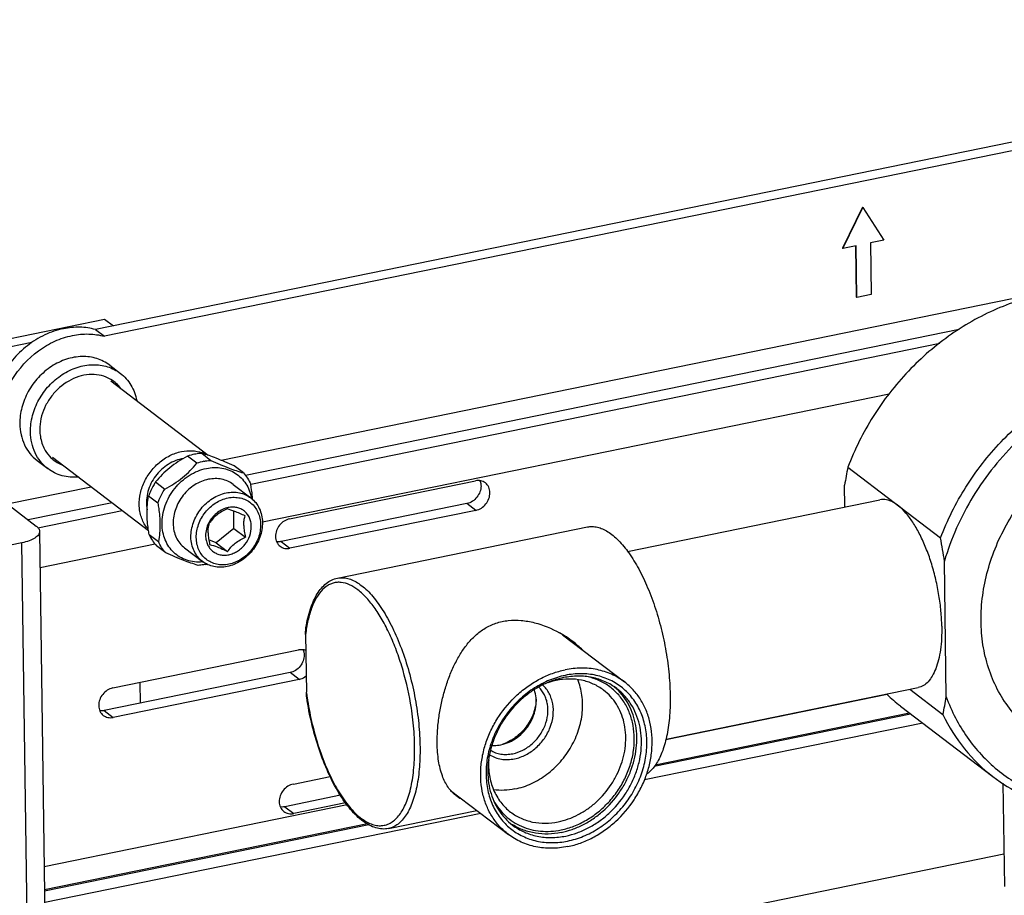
# Model space of a CAD drawing. Header units: inches. Extents: x 2815 to 4008, y 448 to 817.
# Tile 4 of 6: x 3635 to 3759, y 591 to 701. Entities that reach past the tile are written whole.
import ezdxf

# ---------------------------------------------------------------- set-up
doc = ezdxf.new("R2010")
doc.units = ezdxf.units.IN
doc.header["$MEASUREMENT"] = 0
doc.layers.add('02___PRT_ALL_AXES', color=7, linetype='Continuous')

msp = doc.modelspace()

# ---------------------------------------------------------------- linework, layer by layer
at = {"color": 7, "linetype": 'Continuous'}
for p, q in [((3834.73, 701.06), (3644.98, 662.26)), ((3835.84, 700.21), (3646.09, 661.41)), ((3660.71, 645.9), (3842.21, 683.01)), ((3741.01, 677.58), (3738.49, 672.44)), ((3738.54, 672.4), (3741.06, 677.54)), ((3741.06, 677.54), (3741.01, 677.58)), ((3741.06, 677.54), (3743.7, 673.46)), ((3743.7, 673.46), (3742.02, 673.12)), ((3742.02, 673.12), (3742.11, 666.66)), ((3738.54, 672.4), (3738.49, 672.44)), ((3740.23, 672.75), (3738.54, 672.4)), ((3740.27, 666.33), (3740.18, 672.75)), ((3740.32, 666.29), (3740.23, 672.75)), ((3740.32, 666.29), (3740.27, 666.33)), ((3742.11, 666.66), (3740.32, 666.29)), ((3631.81, 660.64), (3646.12, 663.57)), ((3646.12, 663.57), (3647.24, 662.72)), ((3644.98, 662.26), (3646.09, 661.41)), ((3753.12, 662.25), (3663.77, 643.98)), ((3637, 660.63), (3632.92, 659.79)), ((3664.42, 642.91), (3750.68, 660.54)), ((3646.76, 657.79), (3648.1, 656.77)), ((3614.35, 655.35), (3637.56, 637.65)), ((3646.88, 655.82), (3659.08, 646.51)), ((3744.37, 654.17), (3665.88, 638.12)), ((3639.6, 646.27), (3651.62, 637.11)), ((3657.65, 645.51), (3656.49, 646.4)), ((3658.28, 646.76), (3659.44, 645.88)), ((3637.67, 645.86), (3639.01, 644.84)), ((3663.5, 644.3), (3662.34, 645.19)), ((3739.18, 645.01), (3750.78, 636.16)), ((3633.93, 640.42), (3644.45, 642.57)), ((3652.5, 643.18), (3653.66, 642.29)), ((3662.21, 642.87), (3664.44, 641.17)), ((3669.28, 638.56), (3692.55, 643.31)), ((3738.81, 640.05), (3738.77, 642.78)), ((3652.79, 640.51), (3651.63, 641.4)), ((3647.08, 640.57), (3636.56, 638.42)), ((3691.48, 640.47), (3668.22, 635.72)), ((3692.6, 639.62), (3691.48, 640.47)), ((3637.74, 637.45), (3648.33, 639.62)), ((3662.32, 637.34), (3662.29, 639.53)), ((3692.6, 639.62), (3669.33, 634.87)), ((3637.98, 636.98), (3639.2, 549.35)), ((3651.69, 636.6), (3652.85, 635.72)), ((3662.32, 637.34), (3660.1, 635.55)), ((3662.32, 637.34), (3663.74, 636.26)), ((3635.77, 635.56), (3576.26, 623.39)), ((3636.99, 547.94), (3635.77, 635.56)), ((3652.46, 635.38), (3638.05, 632.43)), ((3653.77, 634.3), (3652.61, 635.19)), ((3656.14, 634.92), (3658.37, 633.22)), ((3660.1, 635.55), (3659.16, 635.92)), ((3660.1, 635.55), (3661.52, 634.47)), ((3668.22, 635.72), (3669.33, 634.87)), ((3751.5, 616.27), (3751.26, 633.25)), ((3671.28, 624.08), (3671.38, 616.87)), ((3647.14, 617.38), (3670.41, 622.14)), ((3669.34, 619.3), (3646.08, 614.54)), ((3670.46, 618.45), (3669.34, 619.3)), ((3670.46, 618.45), (3647.2, 613.69)), ((3650.55, 618.08), (3650.59, 615.46)), ((3716.39, 610.93), (3744.11, 616.6)), ((3746.93, 617.21), (3751.09, 614.04)), ((3646.08, 614.54), (3647.2, 613.69)), ((3714.93, 607.57), (3747.04, 614.14)), ((3746.91, 614.24), (3715.05, 607.73)), ((3748.55, 612.99), (3713.73, 605.86)), ((3669.75, 605.35), (3674.37, 606.3)), ((3675.65, 603.94), (3668.68, 602.51)), ((3676.3, 602.99), (3669.8, 601.66)), ((3638.57, 595.01), (3676.48, 602.77)), ((3693.22, 601.67), (3638.63, 590.51)), ((3668.68, 602.51), (3669.8, 601.66)), ((3679.04, 600.36), (3638.61, 592.1)), ((3638.61, 591.97), (3679.2, 600.27)), ((3758.71, 596.56), (3660.09, 576.4))]:
    msp.add_line(p, q, dxfattribs=at)
for centre, radius, start, end in [((3644.71, 652.32), 4.29, 36.7305, 59.0143), ((3643.97, 649.75), 5.97, 177.0186, 180.7805), ((3656.67, 641.61), 4.54, 99.3708, 101.5591), ((3658.73, 640.12), 6.66, 101.5828, 109.5705), ((3656.91, 642.84), 4.24, 63.1405, 70.7883), ((3659.91, 639.15), 6.75, 101.6348, 109.5184), ((3783.09, 635.76), 44.87, 168.1082, 171.0004), ((3691.69, 642.72), 1.56, 19.4146, 23.5625), ((3659.15, 640.19), 5.43, 9.8396, 10.58), ((3662.19, 637.04), 2.99, 101.5688, 105.0354), ((3655.25, 618.83), 97.1, 8.5421, 10.2814), ((3657.92, 638.59), 5.45, 274.8051, 275.3083), ((3657.42, 639.22), 6.5, 281.559, 283.3729), ((3689.99, 621.77), 18.85, 170.2664, 172.9779), ((3669.55, 621.55), 1.56, 19.4146, 23.5625), ((3704.49, 609.41), 9.1, 101.5787, 108.4905), ((3705.61, 608.75), 10.13, 101.5707, 107.107), ((3707.88, 621.53), 36.8, 187.2746, 188.3281), ((3758.24, 631.5), 20.59, 226.4067, 232.6676), ((3707.18, 623.29), 44.87, 348.1082, 351.0004), ((3696.34, 612.22), 3.78, 237.126, 237.8354)]:
    msp.add_arc(centre, radius, start, end, dxfattribs=at)
for points, knots in [([(3782.13, 662.83), (3781.34, 663.44), (3779.67, 664.53), (3776.94, 665.8), (3774.02, 666.68), (3770.95, 667.16), (3767.79, 667.24), (3763.46, 666.79), (3758.04, 665.2), (3751.96, 661.83), (3746.57, 657.19), (3742.16, 651.52), (3740.02, 647.23), (3739.18, 645.01)], [0, 0, 0, 0, 0.055717, 0.111796, 0.168572, 0.226329, 0.285282, 0.345567, 0.47006, 0.599547, 0.732514, 0.866796, 1, 1, 1, 1]), ([(3640.96, 662.36), (3640.16, 662.2), (3638.56, 661.65), (3636.38, 660.3), (3634.5, 658.48), (3633.02, 656.3), (3632.04, 653.9), (3631.62, 651.41), (3631.79, 648.99), (3632.3, 647.49), (3632.66, 646.82)], [0, 0, 0, 0, 0.122674, 0.250192, 0.380751, 0.511902, 0.641098, 0.766175, 0.885816, 1, 1, 1, 1]), ([(3644.98, 662.26), (3644.34, 662.44), (3642.99, 662.63), (3641.64, 662.5), (3640.96, 662.36)], [0, 0, 0, 0, 0.490163, 1, 1, 1, 1]), ([(3633.31, 647.05), (3633.07, 647.74), (3632.76, 649.22), (3632.84, 651.52), (3633.42, 653.83), (3634.83, 656.76), (3637.07, 659.23), (3639.83, 660.86), (3641.33, 661.36), (3642.08, 661.51)], [0, 0, 0, 0, 0.116163, 0.237521, 0.36359, 0.492909, 0.75173, 0.878163, 1, 1, 1, 1]), ([(3642.08, 661.51), (3642.75, 661.65), (3644.11, 661.78), (3645.46, 661.59), (3646.09, 661.41)], [0, 0, 0, 0, 0.509837, 1, 1, 1, 1]), ([(3646.76, 657.79), (3646.28, 658.16), (3645.16, 658.73), (3643.26, 658.98), (3641.29, 658.62), (3639.41, 657.7), (3637.76, 656.3), (3636.49, 654.54), (3635.68, 652.55), (3635.49, 651.14), (3635.5, 650.46)], [0, 0, 0, 0, 0.111232, 0.226398, 0.347845, 0.475683, 0.608032, 0.741773, 0.873398, 1, 1, 1, 1]), ([(3750.78, 636.16), (3751.62, 638.38), (3753.77, 642.68), (3758.18, 648.34), (3763.57, 652.99), (3769.64, 656.35), (3775.07, 657.94), (3779.4, 658.39), (3782.56, 658.31), (3785.62, 657.83), (3788.54, 656.95), (3791.27, 655.68), (3792.95, 654.59), (3793.74, 653.99)], [0, 0, 0, 0, 0.133204, 0.267486, 0.400453, 0.52994, 0.654433, 0.714718, 0.773671, 0.831428, 0.888204, 0.944283, 1, 1, 1, 1]), ([(3636.84, 649.43), (3636.83, 650.12), (3637.02, 651.53), (3637.83, 653.52), (3639.1, 655.28), (3640.74, 656.68), (3642.63, 657.6), (3644.6, 657.96), (3646.5, 657.71), (3647.62, 657.14), (3648.1, 656.77)], [0, 0, 0, 0, 0.1266, 0.25822, 0.391956, 0.524305, 0.652146, 0.773595, 0.888763, 1, 1, 1, 1]), ([(3800.48, 643.31), (3800.04, 644.53), (3798.96, 646.86), (3796.76, 649.99), (3794.05, 652.63), (3790.89, 654.71), (3787.37, 656.17), (3783.58, 656.99), (3779.61, 657.15), (3775.56, 656.63), (3771.52, 655.47), (3767.6, 653.69), (3763.88, 651.34), (3760.45, 648.46), (3757.4, 645.14), (3754.8, 641.44), (3752.71, 637.47), (3751.68, 634.67), (3751.26, 633.25)], [0, 0, 0, 0, 0.058613, 0.116006, 0.172707, 0.229322, 0.286473, 0.344713, 0.404464, 0.465975, 0.529315, 0.594376, 0.660899, 0.728505, 0.796728, 0.86506, 0.932978, 1, 1, 1, 1]), ([(3645.43, 656.56), (3645.02, 656.63), (3644.15, 656.67), (3642.4, 656.32), (3640.76, 655.36), (3639.47, 653.98), (3638.46, 652.39), (3638.06, 650.99), (3638.01, 650.06)], [0, 0, 0, 0, 0.114446, 0.233983, 0.485823, 0.616652, 0.74756, 1, 1, 1, 1]), ([(3646.92, 656), (3646.81, 656.07), (3646.34, 656.32), (3645.82, 656.49), (3645.43, 656.56)], [0, 0, 0, 0, 0.247771, 1, 1, 1, 1]), ([(3648.1, 656.77), (3648.62, 656.37), (3649.54, 655.34), (3650.01, 654.05), (3650.14, 653.37)], [0, 0, 0, 0, 0.489839, 1, 1, 1, 1]), ([(3635.5, 650.46), (3635.51, 650), (3635.61, 649.1), (3636.04, 647.83), (3636.72, 646.72), (3637.33, 646.12), (3637.67, 645.86)], [0, 0, 0, 0, 0.262234, 0.514842, 0.759578, 1, 1, 1, 1]), ([(3639.01, 644.84), (3638.67, 645.1), (3638.06, 645.7), (3637.37, 646.81), (3636.95, 648.07), (3636.85, 648.98), (3636.84, 649.43)], [0, 0, 0, 0, 0.240425, 0.485162, 0.737773, 1, 1, 1, 1]), ([(3638.01, 649.67), (3638.01, 649.48), (3638.06, 648.72), (3638.27, 647.96), (3638.51, 647.45)], [0, 0, 0, 0, 0.257791, 1, 1, 1, 1]), ([(3638.51, 647.45), (3638.57, 647.34), (3638.81, 646.89), (3639.13, 646.48), (3639.4, 646.21)], [0, 0, 0, 0, 0.253607, 1, 1, 1, 1]), ([(3639.4, 646.21), (3639.72, 645.9), (3640.22, 645.55), (3640.77, 645.32), (3640.91, 645.26)], [0, 0, 0, 0, 0.747808, 1, 1, 1, 1]), ([(3651.58, 637.24), (3651.43, 637.41), (3651.15, 637.79), (3650.83, 638.43), (3650.6, 639.12), (3650.42, 640.11), (3650.47, 641.42), (3650.93, 642.97), (3651.76, 644.4), (3652.89, 645.62), (3654.23, 646.52), (3655.24, 646.88), (3655.75, 646.98)], [0, 0, 0, 0, 0.055687, 0.112352, 0.170316, 0.229782, 0.353139, 0.481972, 0.614049, 0.746346, 0.875788, 1, 1, 1, 1]), ([(3655.76, 646.06), (3655.43, 645.99), (3654.76, 645.78), (3653.84, 645.25), (3653.01, 644.55), (3652.31, 643.7), (3651.78, 642.75), (3651.45, 641.73), (3651.32, 640.7), (3651.38, 640.01), (3651.44, 639.69)], [0, 0, 0, 0, 0.120843, 0.246022, 0.374294, 0.503912, 0.632932, 0.759499, 0.882133, 1, 1, 1, 1]), ([(3656.49, 646.4), (3656.1, 646.19), (3655.34, 645.75), (3654.27, 644.98), (3653.32, 644.12), (3652.76, 643.49), (3652.5, 643.18)], [0, 0, 0, 0, 0.25648, 0.51283, 0.762304, 1, 1, 1, 1]), ([(3655.75, 646.98), (3656.18, 647.07), (3657.05, 647.14), (3657.91, 646.98), (3658.31, 646.84)], [0, 0, 0, 0, 0.510809, 1, 1, 1, 1]), ([(3658.28, 646.76), (3658.21, 646.76), (3657.91, 646.73), (3657.61, 646.69), (3657.39, 646.64)], [0, 0, 0, 0, 0.247534, 1, 1, 1, 1]), ([(3662.34, 645.19), (3661.96, 645.36), (3661.21, 645.69), (3659.87, 646.24), (3658.89, 646.59), (3658.28, 646.76)], [0, 0, 0, 0, 0.291264, 0.56185, 1, 1, 1, 1]), ([(3642.88, 643.78), (3642.18, 643.72), (3640.79, 643.82), (3639.54, 644.44), (3639.01, 644.84)], [0, 0, 0, 0, 0.510333, 1, 1, 1, 1]), ([(3653.31, 637.91), (3653.31, 638.3), (3653.37, 639.09), (3653.68, 640.24), (3654.19, 641.36), (3654.88, 642.38), (3655.72, 643.28), (3656.69, 644.02), (3657.75, 644.57), (3658.49, 644.8), (3658.87, 644.88)], [0, 0, 0, 0, 0.120873, 0.245481, 0.372797, 0.501438, 0.629868, 0.756577, 0.880257, 1, 1, 1, 1]), ([(3653.66, 642.29), (3654.05, 642.5), (3654.82, 642.94), (3655.89, 643.7), (3656.84, 644.56), (3657.4, 645.19), (3657.65, 645.51)], [0, 0, 0, 0, 0.25648, 0.51283, 0.762304, 1, 1, 1, 1]), ([(3658.55, 645.76), (3658.62, 645.78), (3658.92, 645.83), (3659.22, 645.86), (3659.44, 645.88)], [0, 0, 0, 0, 0.252641, 1, 1, 1, 1]), ([(3658.87, 644.88), (3659.19, 644.94), (3659.84, 645.02), (3660.8, 644.95), (3661.71, 644.7), (3662.54, 644.28), (3663.25, 643.69), (3663.83, 642.97), (3664.26, 642.12), (3664.43, 641.5), (3664.49, 641.18)], [0, 0, 0, 0, 0.131301, 0.258422, 0.382139, 0.503702, 0.624702, 0.746816, 0.871549, 1, 1, 1, 1]), ([(3659.44, 645.88), (3659.83, 645.7), (3660.58, 645.37), (3661.92, 644.82), (3662.89, 644.48), (3663.5, 644.3)], [0, 0, 0, 0, 0.291264, 0.56185, 1, 1, 1, 1]), ([(3662.21, 642.87), (3662, 643.03), (3661.54, 643.3), (3660.77, 643.55), (3659.94, 643.62), (3659.39, 643.56), (3659.11, 643.51)], [0, 0, 0, 0, 0.24142, 0.486674, 0.738879, 1, 1, 1, 1]), ([(3663.5, 644.3), (3663.69, 644.1), (3664.04, 643.65), (3664.31, 643.15), (3664.42, 642.89)], [0, 0, 0, 0, 0.495691, 1, 1, 1, 1]), ([(3652.5, 643.18), (3652.41, 643.04), (3652.07, 642.47), (3651.79, 641.86), (3651.63, 641.4)], [0, 0, 0, 0, 0.251978, 1, 1, 1, 1]), ([(3652.79, 640.51), (3652.84, 640.67), (3653.08, 641.28), (3653.39, 641.87), (3653.66, 642.29)], [0, 0, 0, 0, 0.248086, 1, 1, 1, 1]), ([(3659.11, 643.51), (3658.81, 643.45), (3658.22, 643.26), (3657.38, 642.82), (3656.61, 642.24), (3655.72, 641.29), (3655.08, 640.14), (3654.75, 638.91), (3654.69, 638.29), (3654.7, 637.98)], [0, 0, 0, 0, 0.119845, 0.243631, 0.370451, 0.498992, 0.754308, 0.879024, 1, 1, 1, 1]), ([(3664.65, 640.98), (3664.64, 641.14), (3664.59, 641.78), (3664.5, 642.41), (3664.42, 642.89)], [0, 0, 0, 0, 0.245593, 1, 1, 1, 1]), ([(3693.25, 642.68), (3693.25, 642.18), (3692.87, 641.17), (3691.97, 640.57), (3691.48, 640.47)], [0, 0, 0, 0, 0.50155, 1, 1, 1, 1]), ([(3693.79, 643.06), (3693.62, 643.19), (3693.21, 643.37), (3692.77, 643.36), (3692.55, 643.31)], [0, 0, 0, 0, 0.486289, 1, 1, 1, 1]), ([(3693.15, 643.24), (3693.17, 643.19), (3693.22, 643.01), (3693.25, 642.83), (3693.25, 642.68)], [0, 0, 0, 0, 0.245239, 1, 1, 1, 1]), ([(3694.36, 641.83), (3694.36, 642.07), (3694.27, 642.54), (3693.97, 642.92), (3693.79, 643.06)], [0, 0, 0, 0, 0.515277, 1, 1, 1, 1]), ([(3651.44, 639.17), (3651.43, 639.56), (3651.46, 640.31), (3651.56, 641.05), (3651.63, 641.4)], [0, 0, 0, 0, 0.52484, 1, 1, 1, 1]), ([(3656.93, 636.28), (3656.93, 636.59), (3656.98, 637.21), (3657.31, 638.44), (3657.95, 639.59), (3658.84, 640.54), (3659.61, 641.12), (3660.45, 641.56), (3661.04, 641.74), (3661.34, 641.81)], [0, 0, 0, 0, 0.120976, 0.245692, 0.501008, 0.629549, 0.756369, 0.880155, 1, 1, 1, 1]), ([(3657.6, 636.2), (3657.59, 636.76), (3657.8, 637.91), (3658.52, 639.18), (3659.32, 640.03), (3660.01, 640.56), (3660.77, 640.95), (3661.3, 641.12), (3661.57, 641.17)], [0, 0, 0, 0, 0.244954, 0.500519, 0.629185, 0.756128, 0.88004, 1, 1, 1, 1]), ([(3661.34, 641.81), (3661.62, 641.86), (3662.18, 641.92), (3663, 641.85), (3663.77, 641.6), (3664.23, 641.33), (3664.44, 641.17)], [0, 0, 0, 0, 0.261121, 0.513326, 0.75858, 1, 1, 1, 1]), ([(3661.57, 641.17), (3661.83, 641.23), (3662.35, 641.28), (3663.11, 641.2), (3663.83, 640.96), (3664.45, 640.56), (3664.97, 640.03), (3665.35, 639.38), (3665.59, 638.64), (3665.65, 638.11), (3665.65, 637.85)], [0, 0, 0, 0, 0.130177, 0.255782, 0.377889, 0.498215, 0.618828, 0.741734, 0.868501, 1, 1, 1, 1]), ([(3664.44, 641.17), (3664.66, 641), (3665.07, 640.6), (3665.52, 639.86), (3665.81, 639.02), (3665.87, 638.41), (3665.88, 638.11)], [0, 0, 0, 0, 0.240422, 0.48519, 0.737723, 1, 1, 1, 1]), ([(3692.6, 639.62), (3693.09, 639.72), (3693.99, 640.32), (3694.37, 641.33), (3694.36, 641.83)], [0, 0, 0, 0, 0.49845, 1, 1, 1, 1]), ([(3652.79, 640.51), (3652.83, 640.29), (3652.96, 639.44), (3653.04, 638.58), (3653.04, 637.94)], [0, 0, 0, 0, 0.256145, 1, 1, 1, 1]), ([(3661.41, 639.93), (3661.18, 639.87), (3660.71, 639.68), (3660.09, 639.26), (3659.55, 638.71), (3659.27, 638.27), (3659.15, 638.04)], [0, 0, 0, 0, 0.241056, 0.49057, 0.745054, 1, 1, 1, 1]), ([(3664.49, 637.61), (3664.49, 637.8), (3664.45, 638.17), (3664.28, 638.7), (3664, 639.16), (3663.64, 639.54), (3663.19, 639.82), (3662.68, 639.99), (3662.14, 640.05), (3661.77, 640.01), (3661.59, 639.97)], [0, 0, 0, 0, 0.131499, 0.258266, 0.381172, 0.501785, 0.622111, 0.744218, 0.869823, 1, 1, 1, 1]), ([(3651.69, 636.6), (3651.66, 636.82), (3651.52, 637.67), (3651.45, 638.53), (3651.44, 639.17)], [0, 0, 0, 0, 0.256145, 1, 1, 1, 1]), ([(3661.45, 639.79), (3661.23, 639.69), (3660.78, 639.47), (3660.16, 639.05), (3659.64, 638.56), (3659.36, 638.19), (3659.23, 638)], [0, 0, 0, 0, 0.257466, 0.517607, 0.767742, 1, 1, 1, 1]), ([(3663.71, 638.92), (3663.48, 639.02), (3663.05, 639.22), (3662.31, 639.53), (3661.78, 639.72), (3661.45, 639.79)], [0, 0, 0, 0, 0.304474, 0.585996, 1, 1, 1, 1]), ([(3663.55, 637.72), (3663.55, 637.94), (3663.57, 638.34), (3663.66, 638.74), (3663.71, 638.92)], [0, 0, 0, 0, 0.536249, 1, 1, 1, 1]), ([(3637.56, 637.65), (3637.68, 637.56), (3637.84, 637.41), (3637.96, 637.16), (3637.98, 637.04), (3637.98, 636.98)], [0, 0, 0, 0, 0.550659, 0.782996, 1, 1, 1, 1]), ([(3653.04, 637.94), (3653.05, 637.55), (3653.03, 636.81), (3652.92, 636.07), (3652.85, 635.72)], [0, 0, 0, 0, 0.52484, 1, 1, 1, 1]), ([(3658.38, 633.16), (3658.04, 633.13), (3657.38, 633.14), (3656.42, 633.34), (3655.53, 633.74), (3654.77, 634.32), (3654.14, 635.05), (3653.68, 635.92), (3653.39, 636.89), (3653.32, 637.57), (3653.31, 637.91)], [0, 0, 0, 0, 0.128059, 0.252283, 0.3739, 0.494554, 0.616049, 0.740052, 0.867804, 1, 1, 1, 1]), ([(3654.7, 637.98), (3654.7, 637.67), (3654.77, 637.07), (3655.05, 636.23), (3655.51, 635.49), (3655.92, 635.09), (3656.14, 634.92)], [0, 0, 0, 0, 0.262277, 0.51481, 0.759578, 1, 1, 1, 1]), ([(3659.15, 638.04), (3659.02, 637.79), (3658.83, 637.27), (3658.76, 636.71), (3658.76, 636.44)], [0, 0, 0, 0, 0.509372, 1, 1, 1, 1]), ([(3659.08, 636.8), (3659.08, 637.02), (3659.1, 637.43), (3659.18, 637.82), (3659.23, 638)], [0, 0, 0, 0, 0.536336, 1, 1, 1, 1]), ([(3665.88, 638.11), (3665.88, 637.8), (3665.83, 637.18), (3665.5, 635.94), (3664.85, 634.8), (3663.96, 633.85), (3663.2, 633.26), (3662.36, 632.83), (3661.77, 632.64), (3661.47, 632.58)], [0, 0, 0, 0, 0.120976, 0.245692, 0.501008, 0.629549, 0.756369, 0.880155, 1, 1, 1, 1]), ([(3661.67, 634.07), (3661.86, 634.11), (3662.24, 634.23), (3662.77, 634.51), (3663.27, 634.88), (3663.84, 635.49), (3664.35, 636.39), (3664.5, 637.21), (3664.49, 637.61)], [0, 0, 0, 0, 0.11996, 0.243872, 0.370815, 0.499481, 0.755046, 1, 1, 1, 1]), ([(3665.65, 637.85), (3665.66, 637.29), (3665.45, 636.14), (3664.73, 634.87), (3663.93, 634.01), (3663.24, 633.49), (3662.49, 633.09), (3661.95, 632.93), (3661.69, 632.87)], [0, 0, 0, 0, 0.244954, 0.500519, 0.629185, 0.756128, 0.88004, 1, 1, 1, 1]), ([(3663.55, 637.72), (3663.56, 637.48), (3663.6, 636.99), (3663.69, 636.5), (3663.74, 636.26)], [0, 0, 0, 0, 0.491048, 1, 1, 1, 1]), ([(3669.28, 638.56), (3668.8, 638.46), (3667.89, 637.86), (3667.51, 636.84), (3667.52, 636.34)], [0, 0, 0, 0, 0.49845, 1, 1, 1, 1]), ([(3706.58, 637.54), (3706.78, 637.58), (3707.2, 637.62), (3707.84, 637.53), (3708.49, 637.3), (3709.15, 636.95), (3709.82, 636.46), (3710.74, 635.61), (3711.85, 634.23), (3713.07, 632.23), (3714.17, 629.89), (3715.14, 627.27), (3715.92, 624.48), (3716.5, 621.59), (3716.86, 618.71), (3716.97, 615.94), (3716.85, 613.38), (3716.55, 611.41), (3716.17, 610.02), (3715.84, 609.11), (3715.46, 608.31), (3714.92, 607.43), (3714.4, 606.89), (3714.02, 606.63)], [0, 0, 0, 0, 0.016994, 0.034699, 0.053723, 0.074518, 0.097381, 0.122471, 0.179425, 0.244997, 0.317907, 0.39635, 0.47819, 0.561104, 0.642715, 0.720712, 0.792983, 0.857767, 0.886962, 0.913893, 0.938545, 0.960991, 1, 1, 1, 1]), ([(3637.98, 636.98), (3637.98, 636.9), (3637.96, 636.75), (3637.83, 636.53), (3637.64, 636.33), (3637.27, 636.05), (3636.64, 635.77), (3636.08, 635.62), (3635.77, 635.56)], [0, 0, 0, 0, 0.078044, 0.163973, 0.263305, 0.378812, 0.659763, 1, 1, 1, 1]), ([(3651.69, 636.6), (3651.81, 636.34), (3652.08, 635.84), (3652.42, 635.39), (3652.61, 635.19)], [0, 0, 0, 0, 0.504309, 1, 1, 1, 1]), ([(3658.37, 633.22), (3658.15, 633.39), (3657.74, 633.79), (3657.29, 634.53), (3657, 635.37), (3656.93, 635.97), (3656.93, 636.28)], [0, 0, 0, 0, 0.240422, 0.48519, 0.737723, 1, 1, 1, 1]), ([(3661.69, 632.87), (3661.43, 632.82), (3660.91, 632.76), (3660.14, 632.84), (3659.43, 633.09), (3658.8, 633.48), (3658.29, 634.02), (3657.9, 634.67), (3657.66, 635.41), (3657.6, 635.93), (3657.6, 636.2)], [0, 0, 0, 0, 0.130177, 0.255782, 0.377889, 0.498215, 0.618828, 0.741734, 0.868501, 1, 1, 1, 1]), ([(3658.76, 636.44), (3658.77, 636.25), (3658.81, 635.88), (3658.98, 635.35), (3659.25, 634.89), (3659.62, 634.51), (3660.06, 634.22), (3660.57, 634.05), (3661.12, 633.99), (3661.49, 634.03), (3661.67, 634.07)], [0, 0, 0, 0, 0.131499, 0.258266, 0.381172, 0.501785, 0.622111, 0.744218, 0.869823, 1, 1, 1, 1]), ([(3659.08, 636.8), (3659.08, 636.56), (3659.13, 636.07), (3659.22, 635.59), (3659.27, 635.34)], [0, 0, 0, 0, 0.490963, 1, 1, 1, 1]), ([(3661.52, 634.47), (3661.65, 634.65), (3661.94, 635.02), (3662.46, 635.52), (3663.07, 635.93), (3663.52, 636.15), (3663.74, 636.26)], [0, 0, 0, 0, 0.23226, 0.482397, 0.742537, 1, 1, 1, 1]), ([(3667.52, 636.34), (3667.52, 636.11), (3667.62, 635.64), (3667.92, 635.26), (3668.1, 635.12)], [0, 0, 0, 0, 0.515277, 1, 1, 1, 1]), ([(3653.77, 634.3), (3653.58, 634.51), (3653.24, 634.96), (3652.97, 635.46), (3652.85, 635.72)], [0, 0, 0, 0, 0.495691, 1, 1, 1, 1]), ([(3659.27, 635.34), (3659.59, 635.26), (3660.13, 635.08), (3660.87, 634.77), (3661.3, 634.57), (3661.52, 634.47)], [0, 0, 0, 0, 0.413996, 0.69552, 1, 1, 1, 1]), ([(3668.22, 635.72), (3668.17, 635.71), (3667.99, 635.68), (3667.81, 635.68), (3667.67, 635.69)], [0, 0, 0, 0, 0.255265, 1, 1, 1, 1]), ([(3668.1, 635.12), (3668.26, 634.99), (3668.67, 634.81), (3669.12, 634.82), (3669.33, 634.87)], [0, 0, 0, 0, 0.486289, 1, 1, 1, 1]), ([(3657.83, 632.73), (3657.22, 632.91), (3656.25, 633.25), (3654.9, 633.8), (3654.16, 634.13), (3653.77, 634.3)], [0, 0, 0, 0, 0.43815, 0.708736, 1, 1, 1, 1]), ([(3658.73, 632.85), (3658.65, 632.83), (3658.36, 632.78), (3658.06, 632.74), (3657.83, 632.73)], [0, 0, 0, 0, 0.252641, 1, 1, 1, 1]), ([(3661.47, 632.58), (3661.19, 632.52), (3660.63, 632.46), (3659.81, 632.54), (3659.04, 632.79), (3658.58, 633.06), (3658.37, 633.22)], [0, 0, 0, 0, 0.261121, 0.513326, 0.75858, 1, 1, 1, 1]), ([(3675.27, 631.14), (3675.48, 631.18), (3675.92, 631.21), (3676.6, 631.11), (3677.29, 630.85), (3677.99, 630.44), (3678.69, 629.89), (3679.39, 629.21), (3680.07, 628.39), (3681, 627.1), (3682.08, 625.19), (3683.21, 622.62), (3684.16, 619.78), (3684.9, 616.77), (3685.4, 613.72), (3685.64, 610.73), (3685.61, 607.93), (3685.37, 605.75), (3685.02, 604.2), (3684.71, 603.18), (3684.34, 602.27), (3683.91, 601.49), (3683.42, 600.84), (3682.89, 600.33), (3682.31, 599.97), (3681.89, 599.83), (3681.68, 599.79)], [0, 0, 0, 0, 0.017418, 0.035645, 0.055363, 0.077063, 0.101049, 0.127474, 0.156365, 0.187665, 0.256882, 0.333532, 0.415417, 0.5, 0.584583, 0.666468, 0.743118, 0.812335, 0.843634, 0.872527, 0.89895, 0.922937, 0.944637, 0.964354, 0.982582, 1, 1, 1, 1]), ([(3671.33, 624.95), (3671.46, 625.74), (3671.72, 626.88), (3672.25, 628.27), (3672.7, 629.14), (3673.23, 629.88), (3673.84, 630.48), (3674.51, 630.91), (3675.01, 631.08), (3675.27, 631.14)], [0, 0, 0, 0, 0.310299, 0.448021, 0.574464, 0.690725, 0.79866, 0.900794, 1, 1, 1, 1]), ([(3684.53, 614.87), (3684.28, 616.46), (3683.76, 618.79), (3682.8, 621.76), (3681.97, 623.82), (3681.04, 625.68), (3680.05, 627.29), (3679, 628.62), (3677.93, 629.64), (3676.85, 630.33), (3675.93, 630.6), (3675.23, 630.62), (3674.74, 630.53), (3674.27, 630.35), (3673.66, 629.97), (3672.96, 629.25), (3672.28, 628.08), (3671.75, 626.62), (3671.51, 625.54), (3671.41, 624.96)], [0, 0, 0, 0, 0.180485, 0.268257, 0.352023, 0.430216, 0.501513, 0.564944, 0.620051, 0.667151, 0.707735, 0.726557, 0.745021, 0.763685, 0.783084, 0.825727, 0.875583, 0.933664, 1, 1, 1, 1]), ([(3671.28, 624.08), (3671.28, 624.15), (3671.28, 624.44), (3671.3, 624.73), (3671.33, 624.95)], [0, 0, 0, 0, 0.247388, 1, 1, 1, 1]), ([(3671.11, 621.51), (3671.12, 621.01), (3670.74, 620), (3669.83, 619.4), (3669.34, 619.3)], [0, 0, 0, 0, 0.50155, 1, 1, 1, 1]), ([(3671.32, 622.07), (3671.25, 622.1), (3670.95, 622.19), (3670.64, 622.18), (3670.41, 622.14)], [0, 0, 0, 0, 0.24325, 1, 1, 1, 1]), ([(3671.01, 622.06), (3671.03, 622.02), (3671.08, 621.84), (3671.11, 621.65), (3671.11, 621.51)], [0, 0, 0, 0, 0.245239, 1, 1, 1, 1]), ([(3670.46, 618.45), (3670.54, 618.46), (3670.86, 618.55), (3671.16, 618.72), (3671.36, 618.88)], [0, 0, 0, 0, 0.242624, 1, 1, 1, 1]), ([(3703.8, 618.96), (3703.13, 618.82), (3701.79, 618.41), (3699.91, 617.43), (3698.18, 616.11), (3696.67, 614.5), (3695.44, 612.67), (3694.53, 610.69), (3694.07, 608.95), (3693.89, 607.56), (3693.85, 606.2), (3694.03, 604.55), (3694.53, 603), (3695.11, 601.87), (3695.64, 601.1), (3696.24, 600.4), (3696.91, 599.78), (3697.66, 599.24), (3698.46, 598.8), (3699.32, 598.45), (3700.53, 598.11), (3702.14, 597.94), (3703.44, 598.08), (3704.09, 598.21)], [0, 0, 0, 0, 0.063441, 0.128969, 0.196102, 0.264146, 0.332302, 0.399756, 0.465778, 0.498103, 0.529884, 0.591653, 0.651199, 0.680298, 0.709025, 0.73748, 0.765779, 0.794044, 0.822399, 0.850966, 0.879852, 0.938851, 1, 1, 1, 1]), ([(3710.24, 617.3), (3710.01, 617.47), (3709.55, 617.79), (3708.79, 618.18), (3707.99, 618.49), (3706.87, 618.78), (3705.38, 618.92), (3704.18, 618.79), (3703.58, 618.67)], [0, 0, 0, 0, 0.120567, 0.241628, 0.363652, 0.487067, 0.739078, 1, 1, 1, 1]), ([(3704.09, 598.21), (3704.76, 598.35), (3706.09, 598.76), (3707.98, 599.74), (3709.7, 601.06), (3711.21, 602.67), (3712.44, 604.5), (3713.35, 606.48), (3713.81, 608.22), (3713.99, 609.61), (3714.04, 610.97), (3713.86, 612.62), (3713.35, 614.17), (3712.77, 615.3), (3712.25, 616.07), (3711.65, 616.77), (3710.97, 617.39), (3710.23, 617.93), (3709.42, 618.37), (3708.56, 618.72), (3707.35, 619.06), (3705.74, 619.23), (3704.44, 619.09), (3703.8, 618.96)], [0, 0, 0, 0, 0.063441, 0.128969, 0.196102, 0.264146, 0.332302, 0.399756, 0.465778, 0.498103, 0.529884, 0.591653, 0.651199, 0.680298, 0.709025, 0.73748, 0.765779, 0.794044, 0.822399, 0.850966, 0.879852, 0.938851, 1, 1, 1, 1]), ([(3702.63, 618.43), (3702.17, 618.29), (3701.26, 617.94), (3699.96, 617.23), (3698.74, 616.36), (3697.24, 614.98), (3695.99, 613.35), (3695.07, 611.54), (3694.38, 609.68), (3694.05, 607.74), (3694.13, 605.83), (3694.37, 604.48), (3694.81, 603.21), (3695.44, 602.06), (3696.23, 601.04), (3696.86, 600.46), (3697.2, 600.21)], [0, 0, 0, 0, 0.063031, 0.127484, 0.193104, 0.259543, 0.39303, 0.459464, 0.525076, 0.652262, 0.713678, 0.773455, 0.831686, 0.8886, 0.944554, 1, 1, 1, 1]), ([(3697.45, 608.51), (3697.94, 608.61), (3698.9, 608.96), (3700.18, 609.85), (3701.23, 611.03), (3701.97, 612.43), (3702.34, 613.92), (3702.31, 615.16), (3702.07, 616.08), (3701.8, 616.71), (3701.43, 617.28), (3701.13, 617.61), (3700.97, 617.75)], [0, 0, 0, 0, 0.124936, 0.255271, 0.388336, 0.520745, 0.649278, 0.771758, 0.830697, 0.888166, 0.944461, 1, 1, 1, 1]), ([(3708.6, 617.1), (3708.4, 617.26), (3707.98, 617.54), (3707.31, 617.89), (3706.6, 618.16), (3705.59, 618.43), (3704.26, 618.55), (3703.19, 618.43), (3702.66, 618.32)], [0, 0, 0, 0, 0.120568, 0.241628, 0.363652, 0.487068, 0.739077, 1, 1, 1, 1]), ([(3703.27, 599.61), (3703.82, 599.72), (3704.91, 600.04), (3706.47, 600.8), (3707.93, 601.8), (3709.24, 603.03), (3710.37, 604.44), (3711.28, 605.99), (3711.95, 607.64), (3712.36, 609.34), (3712.49, 611.03), (3712.34, 612.68), (3711.91, 614.22), (3711.21, 615.61), (3710.27, 616.81), (3709.1, 617.78), (3707.76, 618.48), (3706.78, 618.76), (3706.28, 618.85)], [0, 0, 0, 0, 0.063053, 0.127984, 0.194449, 0.261944, 0.329866, 0.397575, 0.464448, 0.529942, 0.593652, 0.65536, 0.715079, 0.773074, 0.829848, 0.886087, 0.94256, 1, 1, 1, 1]), ([(3647.14, 617.38), (3646.66, 617.28), (3645.75, 616.68), (3645.37, 615.67), (3645.38, 615.17)], [0, 0, 0, 0, 0.49845, 1, 1, 1, 1]), ([(3671.43, 616.19), (3671.42, 616.25), (3671.39, 616.47), (3671.38, 616.7), (3671.38, 616.87)], [0, 0, 0, 0, 0.247606, 1, 1, 1, 1]), ([(3695.75, 610.27), (3696.11, 610.34), (3696.82, 610.58), (3697.8, 611.16), (3698.66, 611.94), (3699.37, 612.88), (3699.87, 613.92), (3700.15, 615.02), (3700.19, 616.12), (3700.04, 616.82), (3699.93, 617.15)], [0, 0, 0, 0, 0.121682, 0.247949, 0.377305, 0.50768, 0.636844, 0.762766, 0.883998, 1, 1, 1, 1]), ([(3697.22, 609.15), (3697.66, 609.24), (3698.53, 609.55), (3699.68, 610.34), (3700.63, 611.4), (3701.31, 612.65), (3701.65, 613.99), (3701.64, 615.12), (3701.44, 615.95), (3701.21, 616.53), (3700.89, 617.04), (3700.63, 617.35), (3700.48, 617.48)], [0, 0, 0, 0, 0.124772, 0.254902, 0.387796, 0.520137, 0.648749, 0.771438, 0.830497, 0.888074, 0.944443, 1, 1, 1, 1]), ([(3702.9, 600.62), (3703.34, 600.7), (3704.2, 600.95), (3705.44, 601.5), (3706.63, 602.22), (3708.1, 603.4), (3709.34, 604.86), (3710.29, 606.51), (3711.01, 608.22), (3711.39, 610.02), (3711.38, 611.81), (3711.18, 613.08), (3710.8, 614.28), (3710.23, 615.37), (3709.51, 616.32), (3708.92, 616.86), (3708.6, 617.1)], [0, 0, 0, 0, 0.062003, 0.125624, 0.19064, 0.256722, 0.390165, 0.456864, 0.522861, 0.650943, 0.712784, 0.772913, 0.831402, 0.888478, 0.944515, 1, 1, 1, 1]), ([(3703.86, 598.84), (3704.34, 598.94), (3705.31, 599.21), (3706.7, 599.83), (3708.03, 600.64), (3709.67, 601.96), (3711.06, 603.6), (3712.12, 605.44), (3712.73, 606.89), (3713.15, 608.39), (3713.35, 609.89), (3713.34, 611.37), (3713.12, 612.8), (3712.69, 614.14), (3712.06, 615.36), (3711.25, 616.43), (3710.59, 617.04), (3710.24, 617.3)], [0, 0, 0, 0, 0.061986, 0.125588, 0.190586, 0.256649, 0.390053, 0.456733, 0.52271, 0.587587, 0.651043, 0.712867, 0.772979, 0.831451, 0.88851, 0.944531, 1, 1, 1, 1]), ([(3645.38, 615.17), (3645.38, 614.93), (3645.48, 614.46), (3645.78, 614.08), (3645.96, 613.94)], [0, 0, 0, 0, 0.515277, 1, 1, 1, 1]), ([(3681.67, 599.78), (3681.41, 599.73), (3680.87, 599.69), (3680.05, 599.84), (3679.23, 600.18), (3678.43, 600.69), (3677.65, 601.36), (3676.89, 602.18), (3676.14, 603.14), (3675.16, 604.65), (3674.04, 606.83), (3672.91, 609.74), (3672.01, 612.89), (3671.59, 615.08), (3671.43, 616.19)], [0, 0, 0, 0, 0.038196, 0.077581, 0.119359, 0.164512, 0.213787, 0.267586, 0.326039, 0.389039, 0.527333, 0.678786, 0.838272, 1, 1, 1, 1]), ([(3671.47, 616.2), (3671.62, 615.19), (3672, 613.2), (3672.78, 610.3), (3673.77, 607.6), (3674.91, 605.2), (3676, 603.46), (3676.92, 602.3), (3677.6, 601.59), (3678.28, 601.01), (3678.96, 600.57), (3679.64, 600.27), (3680.31, 600.12), (3680.96, 600.13), (3681.58, 600.29), (3682.16, 600.61), (3682.69, 601.07), (3683.18, 601.66), (3683.61, 602.39), (3683.98, 603.25), (3684.43, 604.59), (3684.8, 606.54), (3684.98, 609.12), (3684.9, 611.94), (3684.68, 613.88), (3684.53, 614.87)], [0, 0, 0, 0, 0.084679, 0.168506, 0.248805, 0.323092, 0.3893, 0.418926, 0.446082, 0.470769, 0.493096, 0.51332, 0.531879, 0.549408, 0.566701, 0.584588, 0.603806, 0.624903, 0.648236, 0.673993, 0.70223, 0.765867, 0.838061, 0.9169, 1, 1, 1, 1]), ([(3700.16, 615.99), (3700.15, 615.69), (3700.08, 615.07), (3699.82, 614.17), (3699.43, 613.3), (3698.74, 612.23), (3697.61, 611.1), (3696.48, 610.5), (3695.9, 610.31)], [0, 0, 0, 0, 0.121143, 0.245484, 0.372206, 0.500222, 0.754563, 1, 1, 1, 1]), ([(3751.5, 616.27), (3751.83, 615.36), (3752.59, 613.61), (3754.06, 611.18), (3755.83, 608.99), (3757.86, 607.08), (3760.14, 605.47), (3762.63, 604.19), (3765.3, 603.26), (3767.16, 602.87), (3768.11, 602.74)], [0, 0, 0, 0, 0.127946, 0.253752, 0.377964, 0.501269, 0.6244, 0.748104, 0.873104, 1, 1, 1, 1]), ([(3646.08, 614.54), (3646.03, 614.53), (3645.85, 614.5), (3645.67, 614.5), (3645.53, 614.52)], [0, 0, 0, 0, 0.255265, 1, 1, 1, 1]), ([(3645.96, 613.94), (3646.12, 613.82), (3646.53, 613.64), (3646.98, 613.65), (3647.2, 613.69)], [0, 0, 0, 0, 0.486289, 1, 1, 1, 1]), ([(3751.09, 614.04), (3751.82, 612.52), (3753.61, 609.65), (3756.03, 607.28), (3757.35, 606.28)], [0, 0, 0, 0, 0.504373, 1, 1, 1, 1]), ([(3694.62, 610.19), (3694.72, 610.18), (3695.09, 610.17), (3695.47, 610.21), (3695.75, 610.27)], [0, 0, 0, 0, 0.245846, 1, 1, 1, 1]), ([(3694.33, 609.02), (3694.55, 608.88), (3695.02, 608.65), (3695.8, 608.44), (3696.62, 608.39), (3697.18, 608.46), (3697.45, 608.51)], [0, 0, 0, 0, 0.241349, 0.487067, 0.739476, 1, 1, 1, 1]), ([(3694.43, 609.58), (3694.63, 609.45), (3695.06, 609.25), (3695.75, 609.08), (3696.48, 609.04), (3696.98, 609.1), (3697.22, 609.15)], [0, 0, 0, 0, 0.241369, 0.487172, 0.739614, 1, 1, 1, 1]), ([(3694.21, 608.37), (3694.17, 607.72), (3694.23, 606.44), (3694.66, 604.92), (3695.2, 603.82), (3695.7, 603.07), (3696.28, 602.4), (3696.73, 602.01), (3696.96, 601.84)], [0, 0, 0, 0, 0.263551, 0.516338, 0.639427, 0.760694, 0.880678, 1, 1, 1, 1]), ([(3669.75, 605.35), (3669.26, 605.25), (3668.35, 604.65), (3667.97, 603.64), (3667.98, 603.14)], [0, 0, 0, 0, 0.49845, 1, 1, 1, 1]), ([(3757.35, 606.28), (3758.5, 605.4), (3760.99, 603.88), (3763.75, 602.92), (3765.17, 602.57)], [0, 0, 0, 0, 0.496657, 1, 1, 1, 1]), ([(3667.98, 603.14), (3667.98, 602.9), (3668.08, 602.43), (3668.38, 602.05), (3668.56, 601.92)], [0, 0, 0, 0, 0.515277, 1, 1, 1, 1]), ([(3694.83, 603.28), (3695.03, 602.92), (3695.47, 602.24), (3696.29, 601.34), (3697.24, 600.6), (3698.31, 600.02), (3699.48, 599.63), (3700.71, 599.42), (3701.99, 599.4), (3702.85, 599.52), (3703.27, 599.61)], [0, 0, 0, 0, 0.12375, 0.245876, 0.367395, 0.489387, 0.612881, 0.738757, 0.86767, 1, 1, 1, 1]), ([(3668.68, 602.51), (3668.63, 602.5), (3668.45, 602.47), (3668.27, 602.47), (3668.13, 602.49)], [0, 0, 0, 0, 0.255265, 1, 1, 1, 1]), ([(3668.56, 601.92), (3668.73, 601.79), (3669.14, 601.61), (3669.58, 601.62), (3669.8, 601.66)], [0, 0, 0, 0, 0.486289, 1, 1, 1, 1]), ([(3696.96, 601.84), (3697.16, 601.68), (3697.58, 601.4), (3698.25, 601.05), (3698.97, 600.78), (3699.97, 600.51), (3701.3, 600.39), (3702.37, 600.51), (3702.9, 600.62)], [0, 0, 0, 0, 0.120568, 0.241628, 0.363652, 0.487068, 0.739077, 1, 1, 1, 1]), ([(3697.2, 600.21), (3697.42, 600.04), (3697.89, 599.72), (3698.65, 599.33), (3699.45, 599.02), (3700.57, 598.73), (3702.06, 598.59), (3703.26, 598.72), (3703.86, 598.84)], [0, 0, 0, 0, 0.120567, 0.241628, 0.363652, 0.487067, 0.739078, 1, 1, 1, 1])]:
    msp.add_open_spline(points, degree=3, knots=knots, dxfattribs=at)
at = {"layer": '02___PRT_ALL_AXES', "color": 7, "linetype": 'Continuous'}
for p, q in [((3711.58, 634.48), (3743.18, 640.94)), ((3675.27, 631.14), (3706.58, 637.54)), ((3703.45, 624.05), (3711.22, 618.13)), ((3716.41, 610.97), (3747.99, 617.43)), ((3745.75, 615.12), (3757.35, 606.28)), ((3758.59, 605.44), (3758.77, 592.54)), ((3689.44, 604.55), (3696.67, 599.04)), ((3681.68, 599.79), (3692.73, 602.05))]:
    msp.add_line(p, q, dxfattribs=at)
for centre, radius, start, end in [((3696.13, 611.88), 14.22, 52.6837, 60.7679), ((3697.74, 618.04), 8.35, 45.282, 45.7516), ((3696.31, 612.11), 13.92, 46.02, 52.6938), ((3705.18, 611.87), 7.38, 47.031, 50.2023), ((3692.5, 607.12), 4, 232.7269, 244.61), ((3701.1, 606.52), 7.39, 235.4227, 238.3309)]:
    msp.add_arc(centre, radius, start, end, dxfattribs=at)
for points, knots in [([(3762.35, 611.9), (3761.61, 612.46), (3760.23, 613.72), (3758.52, 615.97), (3757.2, 618.53), (3756.31, 621.33), (3755.84, 624.31), (3755.83, 627.41), (3756.26, 630.56), (3757.12, 633.69), (3758.4, 636.74), (3760.62, 640.59), (3763.53, 644.01), (3766.98, 646.77), (3769.75, 648.47), (3772.67, 649.76), (3774.69, 650.34), (3775.7, 650.54)], [0, 0, 0, 0, 0.055469, 0.11149, 0.168549, 0.227021, 0.287133, 0.348957, 0.412413, 0.47729, 0.543268, 0.609948, 0.743352, 0.809415, 0.874412, 0.938014, 1, 1, 1, 1]), ([(3746.65, 639.04), (3746.38, 639.37), (3745.84, 639.96), (3744.95, 640.63), (3744.17, 640.93), (3743.59, 640.99), (3743.31, 640.97), (3743.18, 640.94)], [0, 0, 0, 0, 0.311174, 0.57564, 0.799674, 0.901499, 1, 1, 1, 1]), ([(3750.94, 625.1), (3750.93, 625.74), (3750.86, 627.03), (3750.61, 628.98), (3750.22, 630.94), (3749.71, 632.85), (3749.08, 634.66), (3748.36, 636.32), (3747.56, 637.78), (3746.96, 638.65), (3746.65, 639.04)], [0, 0, 0, 0, 0.128875, 0.262762, 0.398556, 0.533091, 0.66324, 0.786076, 0.899014, 1, 1, 1, 1]), ([(3687.76, 610.45), (3687.75, 611), (3687.79, 612.12), (3687.97, 613.8), (3688.27, 615.49), (3688.7, 617.14), (3689.23, 618.73), (3689.87, 620.23), (3690.62, 621.62), (3691.5, 622.88), (3692.53, 623.99), (3693.73, 624.9), (3695.12, 625.55), (3696.67, 625.88), (3698.31, 625.88), (3700.51, 625.49), (3702.09, 624.84), (3703.07, 624.28)], [0, 0, 0, 0, 0.063217, 0.128906, 0.195424, 0.261445, 0.326064, 0.388794, 0.449506, 0.508398, 0.566032, 0.623403, 0.681831, 0.742395, 0.805206, 0.869573, 1, 1, 1, 1]), ([(3750.94, 625.1), (3750.94, 624.59), (3750.93, 623.61), (3750.79, 622.2), (3750.56, 620.94), (3750.22, 619.83), (3749.79, 618.9), (3749.28, 618.17), (3748.68, 617.66), (3748.21, 617.47), (3747.99, 617.43)], [0, 0, 0, 0, 0.174168, 0.336254, 0.484051, 0.616141, 0.731947, 0.832263, 0.919845, 1, 1, 1, 1]), ([(3696.67, 599.04), (3696.27, 599.34), (3695.54, 600.02), (3694.63, 601.21), (3693.92, 602.58), (3693.44, 604.07), (3693.2, 605.66), (3693.19, 607.32), (3693.42, 609), (3693.88, 610.67), (3694.56, 612.29), (3695.74, 614.34), (3697.3, 616.17), (3699.13, 617.64), (3700.62, 618.55), (3702.17, 619.24), (3703.25, 619.54), (3703.79, 619.65)], [0, 0, 0, 0, 0.055469, 0.11149, 0.168549, 0.227021, 0.287133, 0.348957, 0.412413, 0.477289, 0.543267, 0.609947, 0.743351, 0.809414, 0.874412, 0.938014, 1, 1, 1, 1]), ([(3711.22, 618.13), (3710.97, 618.32), (3710.45, 618.67), (3709.6, 619.11), (3708.71, 619.45), (3707.45, 619.78), (3705.79, 619.94), (3704.45, 619.79), (3703.79, 619.65)], [0, 0, 0, 0, 0.120567, 0.241628, 0.363653, 0.487066, 0.739081, 1, 1, 1, 1]), ([(3697.5, 604.73), (3698.21, 604.88), (3699.63, 605.35), (3701.56, 606.52), (3703.25, 608.1), (3704.6, 609.99), (3705.54, 612.09), (3706.01, 614.28), (3705.98, 616.1), (3705.7, 617.47), (3705.48, 618.12), (3705.35, 618.43)], [0, 0, 0, 0, 0.122105, 0.248928, 0.378814, 0.509532, 0.638698, 0.764211, 0.884675, 0.942977, 1, 1, 1, 1]), ([(3704.1, 597.52), (3704.64, 597.63), (3705.71, 597.93), (3707.27, 598.62), (3708.75, 599.53), (3710.59, 601), (3712.14, 602.83), (3713.32, 604.88), (3714.01, 606.5), (3714.47, 608.17), (3714.69, 609.85), (3714.69, 611.51), (3714.44, 613.1), (3713.96, 614.59), (3713.26, 615.96), (3712.35, 617.15), (3711.61, 617.83), (3711.22, 618.13)], [0, 0, 0, 0, 0.061986, 0.125588, 0.190586, 0.256649, 0.390053, 0.456733, 0.522711, 0.587587, 0.651043, 0.712867, 0.772979, 0.831451, 0.88851, 0.944531, 1, 1, 1, 1]), ([(3703.28, 599.28), (3703.74, 599.38), (3704.68, 599.64), (3706.02, 600.22), (3707.31, 600.99), (3708.92, 602.24), (3710.29, 603.79), (3711.37, 605.54), (3712.21, 607.38), (3712.7, 609.32), (3712.79, 611.26), (3712.66, 612.67), (3712.33, 614), (3711.81, 615.23), (3711.11, 616.34), (3710.53, 616.99), (3710.21, 617.28)], [0, 0, 0, 0, 0.061724, 0.125008, 0.189653, 0.255361, 0.388202, 0.454727, 0.520676, 0.649109, 0.7113, 0.771857, 0.830789, 0.888246, 0.944514, 1, 1, 1, 1]), ([(3690.08, 603.94), (3689.9, 604.08), (3689.55, 604.39), (3689.1, 604.96), (3688.71, 605.63), (3688.26, 606.71), (3687.87, 608.33), (3687.77, 609.71), (3687.76, 610.45)], [0, 0, 0, 0, 0.095205, 0.195233, 0.302795, 0.419995, 0.687765, 1, 1, 1, 1]), ([(3697.5, 604.73), (3697.06, 604.64), (3696.16, 604.53), (3695.25, 604.57), (3694.81, 604.63)], [0, 0, 0, 0, 0.507414, 1, 1, 1, 1]), ([(3703.28, 599.28), (3702.74, 599.17), (3701.67, 599.04), (3700.08, 599.14), (3698.57, 599.53), (3697.65, 599.97), (3697.22, 600.24)], [0, 0, 0, 0, 0.260462, 0.512879, 0.758642, 1, 1, 1, 1]), ([(3704.1, 597.52), (3703.43, 597.38), (3702.09, 597.23), (3700.43, 597.39), (3699.17, 597.72), (3698.28, 598.06), (3697.44, 598.5), (3696.92, 598.85), (3696.67, 599.04)], [0, 0, 0, 0, 0.260919, 0.512934, 0.636347, 0.758372, 0.879433, 1, 1, 1, 1])]:
    msp.add_open_spline(points, degree=3, knots=knots, dxfattribs=at)

doc.saveas('drawing.dxf')
